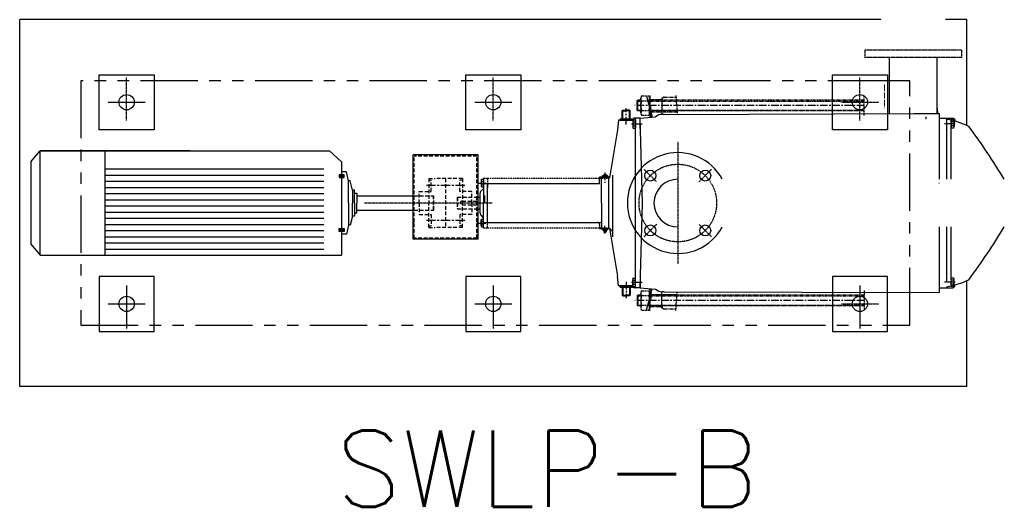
# Model space of a CAD drawing. Header units: inches. Extents: x -4968858 to -265257, y -220693 to 1871410.
# Tile 23 of 225: x -2037692 to -2036081, y 983394 to 984193. Entities that reach past the tile are written whole.
import ezdxf

# ---------------------------------------------------------------- set-up
doc = ezdxf.new("R2010")
doc.units = ezdxf.units.IN
doc.header["$MEASUREMENT"] = 0
for name, pattern in [('CENTER', [2, 1.25, -0.25, 0.25, -0.25]), ('CL-1', [1.25, 1, -0.125, 0, -0.125]), ('CONTINOUS', [0]), ('DASHED', [0.75, 0.5, -0.25]), ('PHANTOM', [2.5, 1.25, -0.25, 0.25, -0.25, 0.25, -0.25]), ('PHANTOM2', [1.25, 0.625, -0.125, 0.125, -0.125, 0.125, -0.125])]:
    doc.linetypes.add(name, pattern=pattern)
for name, color, linetype in [('1', 1, 'Continuous'), ('7', 1, 'CENTER'), ('9a', 6, 'PHANTOM2'), ('BOLT', 21, 'Continuous'), ('BRACKET', 240, 'Continuous'), ('COVERS', 220, 'Continuous'), ('DIFFUSER-PLATE', 50, 'Continuous'), ('DISCHARGE-CASING', 243, 'Continuous'), ('DWG', 1, 'Continuous'), ('FASTNER', 9, 'Continuous'), ('MBL', 2, 'Continuous'), ('PIN_BUSH_COUP', 7, 'Continuous'), ('SHAFT', 7, 'Continuous'), ('SUC. CASING', 2, 'Continuous')]:
    doc.layers.add(name, color=color, linetype=linetype)
doc.layers.add('1_Text3.5', color=2, linetype='Continuous', lineweight=18)
doc.layers.add('CENTER', color=1, linetype='CL-1', lineweight=13)
doc.styles.add('1_Romans', font='romans.shx', dxfattribs={"width": 0.85})

# ---------------------------------------------------------------- blocks, each defined once
blk = doc.blocks.new('A$C1F1B71E3')
at = {"color": 1, "linetype": 'CENTER', "ltscale": 1.5}
for p, q in [((32704.8, 24438.9), (32704.8, 24509.3)), ((33304.8, 24438.9), (33304.8, 24509.3)), ((33904.8, 24438.9), (33904.8, 24509.3)), ((32674.5, 24469.1), (32735, 24469.1)), ((33274.5, 24469.1), (33335, 24469.1)), ((33874.5, 24469.1), (33935, 24469.1)), ((32704.8, 24169.3), (32704.8, 24098.9)), ((33304.8, 24169.3), (33304.8, 24098.9)), ((33904.8, 24169.3), (33904.8, 24098.9)), ((32674.5, 24139.1), (32735, 24139.1)), ((33274.5, 24139.1), (33335, 24139.1)), ((33874.5, 24139.1), (33935, 24139.1))]:
    blk.add_line(p, q, dxfattribs=at)
for p, q in [((32547.8, 24371.5), (32563.1, 24389.5)), ((32808.7, 24389.7), (32563.1, 24389.7)), ((32563.1, 24218.8), (32563.1, 24389.5)), ((33036.7, 24389.7), (33056.7, 24371.5)), ((33173.6, 24244.8), (33173.6, 24382.8)), ((33279.9, 24382.8), (33173.6, 24382.8)), ((33279.9, 24244.8), (33279.9, 24382.8)), ((32669.2, 24359.9), (33027.6, 24359.9)), ((32669.2, 24349.8), (33027.6, 24349.8)), ((33064.6, 24355.2), (33056.7, 24355.2)), ((33068.1, 24340.3), (33064.6, 24355.2)), ((32669.2, 24339.8), (33027.6, 24339.8)), ((33070.8, 24340.3), (33068.1, 24340.3)), ((33068.1, 24304.1), (33068.1, 24340.3)), ((33074.3, 24325.4), (33070.8, 24340.3)), ((32669.2, 24329.7), (33027.6, 24329.7)), ((32669.2, 24319.6), (33027.6, 24319.6)), ((33077.8, 24325.4), (33074.3, 24325.4)), ((33074.3, 24325.4), (33074.3, 24304.1)), ((33077.8, 24304.1), (33077.8, 24325.4)), ((32669.2, 24309.5), (33027.6, 24309.5)), ((32669.2, 24299.4), (33027.6, 24299.4)), ((33068.1, 24304.1), (33068.1, 24267.9)), ((33074.3, 24282.9), (33074.3, 24304.1)), ((33077.8, 24304.1), (33077.8, 24282.9)), ((32669.2, 24289.3), (33027.6, 24289.3)), ((33074.3, 24282.9), (33070.8, 24267.9)), ((33077.8, 24282.9), (33074.3, 24282.9)), ((32669.2, 24279.3), (33027.6, 24279.3)), ((32669.2, 24269.2), (33027.6, 24269.2)), ((33068.1, 24267.9), (33064.6, 24253)), ((33070.8, 24267.9), (33068.1, 24267.9)), ((32669.2, 24259.1), (33027.6, 24259.1)), ((33064.6, 24253), (33056.7, 24253)), ((32547.8, 24236.7), (32563.1, 24218.8)), ((32669.2, 24249), (33027.6, 24249)), ((32669.2, 24238.9), (33027.6, 24238.9)), ((33279.9, 24244.8), (33173.6, 24244.8)), ((32669.2, 24228.8), (33027.6, 24228.8))]:
    blk.add_line(p, q)
at = {"color": 7, "linetype": 'Continuous'}
for p, q in [((32563.1, 24389.5), (33037, 24389.5)), ((32563.1, 24218.8), (33056.7, 24218.8))]:
    blk.add_line(p, q, dxfattribs=at)
at = {"color": 7}
for p, q in [((32669.2, 24389.7), (32669.2, 24218.8)), ((32547.8, 24371.5), (32547.8, 24236.7)), ((33056.7, 24371.5), (33056.7, 24218.8)), ((33077.8, 24320.3), (33081.3, 24320.3)), ((33081.3, 24320.3), (33081.3, 24304.1)), ((33081.3, 24315.9), (33175.4, 24315.9)), ((33081.3, 24287.9), (33081.3, 24304.1)), ((33077.8, 24287.9), (33081.3, 24287.9)), ((33081.3, 24292.3), (33175.4, 24292.3))]:
    blk.add_line(p, q, dxfattribs=at)
at = {"color": 2, "linetype": 'DASHED', "ltscale": 12}
for p, q in [((33175.4, 24246.6), (33175.4, 24381)), ((33278.1, 24381), (33175.4, 24381)), ((33278.1, 24246.6), (33278.1, 24381)), ((33175.4, 24271.7), (33173.6, 24271.7)), ((33279.9, 24271.7), (33278.1, 24271.7)), ((33278.1, 24246.6), (33175.4, 24246.6))]:
    blk.add_line(p, q, dxfattribs=at)
at = {"color": 7, "linetype": 'DASHED', "ltscale": 12}
for p, q in [((33175.4, 24315.9), (33206.8, 24315.9)), ((33207.8, 24314.9), (33206.8, 24315.9)), ((33206.8, 24292.3), (33206.8, 24315.9)), ((33207.8, 24293.3), (33207.8, 24314.9)), ((33245.8, 24313.1), (33246.4, 24313.8)), ((33245.8, 24313.1), (33245.8, 24295.1)), ((33246.4, 24313.8), (33279.9, 24313.8)), ((33246.4, 24313.8), (33246.4, 24294.5)), ((33253.9, 24307.2), (33276.9, 24307.2)), ((33253.9, 24301), (33276.9, 24301)), ((33175.4, 24292.3), (33206.8, 24292.3)), ((33206.8, 24292.3), (33207.8, 24293.3)), ((33246.4, 24294.5), (33245.8, 24295.1)), ((33246.4, 24294.5), (33279.9, 24294.5))]:
    blk.add_line(p, q, dxfattribs=at)
at = {"color": 135}
blk.add_line((33290.9, 24304.1), (33290.9, 24316.4), dxfattribs=at)
for points in [[(32749.8, 24424.1), (32659.8, 24424.1), (32659.8, 24514.1), (32749.8, 24514.1)], [(33349.8, 24424.1), (33259.8, 24424.1), (33259.8, 24514.1), (33349.8, 24514.1)], [(33949.8, 24424.1), (33859.8, 24424.1), (33859.8, 24514.1), (33949.8, 24514.1)], [(33060.6, 24350.4), (33052.6, 24350.4), (33052.6, 24348.1), (33060.6, 24348.1)], [(33060.6, 24348.1), (33052.6, 24348.1), (33052.6, 24345.8), (33060.6, 24345.8)], [(33060.6, 24260.1), (33052.6, 24260.1), (33052.6, 24262.4), (33060.6, 24262.4)], [(33060.6, 24257.8), (33052.6, 24257.8), (33052.6, 24260.1), (33060.6, 24260.1)], [(32749.8, 24184.1), (32659.8, 24184.1), (32659.8, 24094.1), (32749.8, 24094.1)], [(33349.8, 24184.1), (33259.8, 24184.1), (33259.8, 24094.1), (33349.8, 24094.1)], [(33949.8, 24184.1), (33859.8, 24184.1), (33859.8, 24094.1), (33949.8, 24094.1)]]:
    blk.add_lwpolyline(points, close=True)
at = {"color": 40, "linetype": 'PHANTOM', "ltscale": 75}
for points in [[(32629.8, 24504.1), (32629.8, 24104.1), (33986.4, 24104.1), (33986.4, 24504.1), (33946.2, 24504.1)], [(33946.2, 24504.1), (32629.8, 24504.1), (32629.8, 24504.1)]]:
    blk.add_lwpolyline(points, dxfattribs=at)
for centre in [(32704.8, 24469.1), (33304.8, 24469.1), (33904.8, 24469.1), (32704.8, 24139.1), (33304.8, 24139.1), (33904.8, 24139.1)]:
    blk.add_circle(centre, 12.5)
at = {"color": 7, "linetype": 'DASHED', "ltscale": 12}
blk.add_arc((33253.9, 24304.1), 3.11, 90, 270, dxfattribs=at)
at = {"layer": '1'}
for p, q in [((33952.8, 24542.3), (33952.8, 24450.3)), ((34030.8, 24542.3), (34030.8, 24450.4))]:
    blk.add_line(p, q, dxfattribs=at)
at = {"layer": '7'}
for p, q in [((34012.5, 24444.9), (34012.5, 24440.5)), ((33606.8, 24404.2), (33606.8, 24204)), ((33572, 24338.9), (33551.7, 24359.2)), ((33641.5, 24338.9), (33661.8, 24359.2)), ((33303.1, 24304.1), (33094.3, 24304.1)), ((33572, 24269.4), (33551.7, 24249)), ((33641.5, 24269.4), (33661.8, 24249))]:
    blk.add_line(p, q, dxfattribs=at)
blk.add_circle((33606.8, 24304.1), 63.5, dxfattribs=at)
at = {"layer": '9a'}
for p, q in [((34070.8, 24554.1), (33912.7, 24554.1)), ((33912.7, 24554.1), (33912.7, 24542.3)), ((34070.8, 24542.3), (33912.7, 24542.3)), ((34070.8, 24554.1), (34070.8, 24542.3))]:
    blk.add_line(p, q, dxfattribs=at)
at = {"layer": 'BOLT'}
blk.add_line((32669.2, 24389.7), (32813.5, 24389.7), dxfattribs=at)
at = {"layer": 'BRACKET', "color": 240}
for p, q in [((33509.7, 24439.8), (33508.3, 24423.7)), ((33532, 24439.8), (33509.7, 24439.8)), ((33534.6, 24443), (33532, 24439.8)), ((33545.2, 24443), (33534.6, 24443)), ((33537.7, 24165.3), (33537.7, 24443)), ((33549.2, 24304.1), (33545.2, 24443)), ((34046.8, 24343.1), (34046.8, 24443)), ((34046.8, 24443), (34057.3, 24443)), ((34054.2, 24343.1), (34054.2, 24443)), ((34057.3, 24443), (34060, 24439.8)), ((34060, 24439.8), (34060, 24438.1)), ((33500.1, 24349.9), (33500.1, 24248.6)), ((33295.3, 24304.1), (33295.3, 24335.9)), ((33295.3, 24335.9), (33478.9, 24335.9)), ((33496.2, 24346.4), (33478.9, 24346.4)), ((33478.9, 24335.9), (33478.9, 24346.4)), ((33482, 24304.1), (33482, 24344.6)), ((33494.1, 24263.4), (33494.1, 24344.8)), ((33482, 24304.1), (33482, 24263.6)), ((33545.2, 24165.3), (33549.2, 24304.1)), ((33295.3, 24272.3), (33295.3, 24279.2)), ((33295.3, 24272.3), (33475.8, 24272.3)), ((33475.8, 24272.3), (33482, 24272.3)), ((33478.9, 24269.2), (33478.9, 24261.8)), ((33496.2, 24261.8), (33478.9, 24261.8)), ((34046.8, 24174.6), (34046.8, 24265.1)), ((34054.2, 24181.4), (34054.2, 24265.1)), ((33509.7, 24168.4), (33508.3, 24184.5)), ((34060, 24168.4), (34060, 24170.1)), ((33532, 24168.4), (33509.7, 24168.4)), ((33534.6, 24165.3), (33532, 24168.4)), ((33545.2, 24165.3), (33534.6, 24165.3)), ((34046.8, 24165.3), (34057.3, 24165.3)), ((34057.3, 24165.3), (34060, 24168.4))]:
    blk.add_line(p, q, dxfattribs=at)
at = {"layer": 'BRACKET', "color": 240, "linetype": 'DASHED', "ltscale": 5}
for p, q in [((33295.3, 24344.6), (33295.3, 24335.9)), ((33295.3, 24344.6), (33482, 24344.6)), ((33482, 24344.6), (33493, 24344.6)), ((33295.3, 24263.6), (33295.3, 24272.3)), ((33295.3, 24263.6), (33482, 24263.6)), ((33482, 24263.6), (33493, 24263.6))]:
    blk.add_line(p, q, dxfattribs=at)
at = {"layer": 'BRACKET', "color": 240}
for centre, radius, start, end in [((34022.6, 24301.1), 142, 64.7564, 80.2061), ((33157.9, 23746.7), 1149.9, 31.2425, 36.4276), ((36495.7, 23881.4), 3036.2, 169.7112, 171.2087), ((33493, 24347.7), 3.11, 270, 313.3943), ((33475.8, 24269.2), 3.11, 0, 90), ((33493, 24260.5), 3.11, 46.6057, 90), ((33495, 24258.7), 3.11, 47.6904, 90), ((33592.6, 24365.9), 142, 226.6057, 228.7435), ((36495.7, 24726.8), 3036.2, 188.7913, 190.2888), ((33497, 24256.9), 3.11, 0, 48.7435), ((33157.9, 24861.5), 1149.9, 323.5724, 328.7575), ((34022.6, 24307.1), 142, 279.7939, 295.2436)]:
    blk.add_arc(centre, radius, start, end, dxfattribs=at)
at = {"layer": 'CENTER', "color": 1, "ltscale": 10}
for p, q in [((33945.3, 24497.8), (33945.3, 24459.1)), ((34079.7, 24497.8), (34079.7, 24459.1))]:
    blk.add_line(p, q, dxfattribs=at)
at = {"layer": 'COVERS', "linetype": 'DASHED', "ltscale": 5}
for p, q in [((33289, 24344.6), (33289, 24335.9)), ((33289, 24344.6), (33295.3, 24344.6)), ((33295.3, 24344.6), (33295.3, 24335.9)), ((33289, 24263.6), (33289, 24272.3)), ((33295.3, 24263.6), (33295.3, 24272.3)), ((33289, 24263.6), (33295.3, 24263.6))]:
    blk.add_line(p, q, dxfattribs=at)
at = {"layer": 'COVERS'}
for p, q in [((33289, 24335.9), (33289, 24304.1)), ((33289, 24335.9), (33295.3, 24335.9)), ((33295.3, 24335.9), (33295.3, 24329)), ((33283.1, 24304.1), (33283.1, 24319.6)), ((33289, 24328.1), (33284.9, 24324)), ((33283.1, 24288.6), (33283.1, 24304.1)), ((33289, 24272.3), (33289, 24304.1)), ((33295.3, 24272.3), (33295.3, 24304.1)), ((33289, 24280.1), (33284.9, 24284.2)), ((33289, 24272.3), (33295.3, 24272.3))]:
    blk.add_line(p, q, dxfattribs=at)
for centre, start, end in [((33289.3, 24319.6), 135, 180), ((33289.3, 24288.6), 180, 225)]:
    blk.add_arc(centre, 6.23, start, end, dxfattribs=at)
at = {"layer": 'DIFFUSER-PLATE'}
blk.add_line((33993, 24450.4), (34034.3, 24450.4), dxfattribs=at)
at = {"layer": 'DISCHARGE-CASING'}
for p, q in [((33555.8, 24479.1), (33565, 24444.7)), ((33580.7, 24476), (33580.7, 24449.1)), ((33545.2, 24443), (33570.2, 24445.1)), ((33584.4, 24449.2), (33581.8, 24449.2)), ((33545.2, 24426.1), (33545.2, 24443)), ((33545.2, 24182.1), (33545.2, 24165.3)), ((33545.2, 24165.3), (33570.2, 24163.1)), ((33555.8, 24129.1), (33565, 24163.5)), ((33580.7, 24132.3), (33580.7, 24159.1)), ((33584.4, 24159), (33581.8, 24159))]:
    blk.add_line(p, q, dxfattribs=at)
for centre, start, end in [((33581.8, 24430.5), 90, 128.4175), ((33581.8, 24177.7), 231.5825, 270)]:
    blk.add_arc(centre, 18.7, start, end, dxfattribs=at)
at = {"layer": 'DWG', "linetype": 'ByBlock'}
for p, q in [((33938.8, 24604.1), (32529.8, 24604.1)), ((32529.8, 24004.1), (32529.8, 24604.1)), ((34079.8, 24604.1), (34044.8, 24604.1)), ((34079.8, 24431.1), (34079.8, 24604.1)), ((34079.8, 24004.1), (34079.8, 24177.1)), ((34079.8, 24004.1), (32529.8, 24004.1))]:
    blk.add_line(p, q, dxfattribs=at)
at = {"layer": 'FASTNER', "color": 21, "linetype": 'PHANTOM', "ltscale": 4}
for p, q in [((33547.5, 24479.4), (33547, 24478.5)), ((33547.5, 24479.4), (33559.6, 24479.4)), ((33559.6, 24479.4), (33560.1, 24478.5)), ((33546.3, 24451.6), (33546.3, 24475.4)), ((33547.5, 24471.5), (33559.6, 24471.5)), ((33560.8, 24451.6), (33560.8, 24475.4)), ((33547.5, 24447.6), (33547, 24448.5)), ((33547.5, 24455.5), (33559.6, 24455.5)), ((33547.5, 24447.6), (33559.6, 24447.6)), ((33559.6, 24447.6), (33560.1, 24448.5)), ((33546.3, 24156.6), (33546.3, 24132.8)), ((33547.5, 24160.6), (33547, 24159.7)), ((33547.5, 24160.6), (33559.6, 24160.6)), ((33559.6, 24160.6), (33560.1, 24159.7)), ((33560.8, 24156.6), (33560.8, 24132.8)), ((33547.5, 24152.7), (33559.6, 24152.7)), ((33547.5, 24128.8), (33547, 24129.7)), ((33547.5, 24136.8), (33559.6, 24136.8)), ((33547.5, 24128.8), (33559.6, 24128.8)), ((33559.6, 24128.8), (33560.1, 24129.7))]:
    blk.add_line(p, q, dxfattribs=at)
at = {"layer": 'FASTNER', "linetype": 'PHANTOM', "ltscale": 4}
for p, q in [((33584.4, 24477.2), (33604, 24477.2)), ((33603.4, 24479.9), (33606.1, 24449.9)), ((33912, 24447.4), (33912, 24478.7)), ((33540.1, 24470.9), (33541.4, 24472.2)), ((33540.1, 24456.1), (33540.1, 24470.9)), ((33540.1, 24470.9), (33546.3, 24470.9)), ((33541.4, 24454.8), (33541.4, 24472.2)), ((33546.3, 24472.2), (33541.4, 24472.2)), ((33758.9, 24472.2), (33560.8, 24472.2)), ((33560.8, 24470.9), (33758.7, 24470.9)), ((33562.7, 24473.5), (33581.3, 24473.5)), ((33581.3, 24472.2), (33581.3, 24474.1)), ((33758.7, 24470.9), (33912, 24470.9)), ((33912, 24472.2), (33758.9, 24472.2)), ((33540.1, 24456.1), (33546.3, 24456.1)), ((33540.1, 24456.1), (33541.4, 24454.8)), ((33546.3, 24454.8), (33541.4, 24454.8)), ((33560.8, 24456.1), (33756.6, 24456.1)), ((33756.4, 24454.8), (33560.8, 24454.8)), ((33562.7, 24453.5), (33605.7, 24453.5)), ((33581.3, 24453.5), (33581.3, 24454.8)), ((33912, 24454.8), (33756.4, 24454.8)), ((33756.6, 24456.1), (33912, 24456.1)), ((33533.1, 24438.7), (33533.1, 24428.5)), ((33533.6, 24440.4), (33533.4, 24440)), ((33533.6, 24440.4), (33537.7, 24440.4)), ((33533.6, 24437), (33537.7, 24437)), ((33533.6, 24430.2), (33537.7, 24430.2)), ((33537.7, 24440.4), (33537.7, 24426.8)), ((34054.2, 24440.4), (34054.2, 24426.8)), ((34058.4, 24440.4), (34054.2, 24440.4)), ((34058.4, 24437), (34054.2, 24437)), ((34058.4, 24430.2), (34054.2, 24430.2)), ((34058.4, 24440.4), (34058.6, 24440)), ((34058.9, 24438.7), (34058.9, 24428.5)), ((33533.6, 24426.8), (33533.4, 24427.2)), ((33533.6, 24426.8), (33537.7, 24426.8)), ((34058.4, 24426.8), (34054.2, 24426.8)), ((34058.4, 24426.8), (34058.6, 24427.2)), ((33533.1, 24169.5), (33533.1, 24179.7)), ((33533.6, 24181.4), (33533.4, 24181)), ((33533.6, 24181.4), (33537.7, 24181.4)), ((33533.6, 24178), (33537.7, 24178)), ((33533.6, 24171.2), (33537.7, 24171.2)), ((33537.7, 24167.8), (33537.7, 24181.4)), ((34054.2, 24167.8), (34054.2, 24181.4)), ((34058.4, 24181.4), (34054.2, 24181.4)), ((34058.4, 24178), (34054.2, 24178)), ((34058.4, 24171.2), (34054.2, 24171.2)), ((34058.4, 24181.4), (34058.6, 24181)), ((34058.9, 24169.5), (34058.9, 24179.7)), ((33533.6, 24167.8), (33533.4, 24168.2)), ((33533.6, 24167.8), (33537.7, 24167.8)), ((33562.7, 24154.7), (33605.7, 24154.7)), ((33581.3, 24154.7), (33581.3, 24153.4)), ((33603.4, 24128.3), (33606.1, 24158.3)), ((33912, 24160.8), (33912, 24129.5)), ((34058.4, 24167.8), (34054.2, 24167.8)), ((34058.4, 24167.8), (34058.6, 24168.2)), ((33540.1, 24152.1), (33541.4, 24153.4)), ((33540.1, 24152.1), (33546.3, 24152.1)), ((33540.1, 24152.1), (33540.1, 24137.3)), ((33541.4, 24153.4), (33541.4, 24136)), ((33546.3, 24153.4), (33541.4, 24153.4)), ((33756.4, 24153.4), (33560.8, 24153.4)), ((33560.8, 24152.1), (33756.6, 24152.1)), ((33912, 24153.4), (33756.4, 24153.4)), ((33756.6, 24152.1), (33912, 24152.1)), ((33540.1, 24137.3), (33546.3, 24137.3)), ((33540.1, 24137.3), (33541.4, 24136)), ((33546.3, 24136), (33541.4, 24136)), ((33560.8, 24137.3), (33758.7, 24137.3)), ((33758.9, 24136), (33560.8, 24136)), ((33562.7, 24134.7), (33581.3, 24134.7)), ((33581.3, 24136), (33581.3, 24134.1)), ((33584.4, 24131), (33604, 24131)), ((33758.7, 24137.3), (33912, 24137.3)), ((33912, 24136), (33758.9, 24136))]:
    blk.add_line(p, q, dxfattribs=at)
at = {"layer": 'FASTNER', "linetype": 'CENTER', "ltscale": 10}
for p, q in [((33912, 24463.5), (33536.4, 24463.5)), ((33522.2, 24432.8), (33522.2, 24459.5)), ((33530.8, 24433.6), (33550.3, 24433.6)), ((34060.6, 24433.6), (34042.3, 24433.6)), ((33487.6, 24353.9), (33487.6, 24336.9)), ((33280.3, 24336.8), (33296.1, 24336.8)), ((33280.3, 24271.4), (33296.1, 24271.4)), ((33487.6, 24254.3), (33487.6, 24269)), ((33522.2, 24175.4), (33522.2, 24148.7)), ((33530.8, 24174.6), (33550.3, 24174.6)), ((34060.6, 24174.6), (34042.3, 24174.6)), ((33912, 24144.7), (33536.4, 24144.7))]:
    blk.add_line(p, q, dxfattribs=at)
at = {"layer": 'FASTNER'}
for p, q in [((33516.6, 24456), (33515.7, 24455)), ((33515.7, 24455), (33522.2, 24455)), ((33515.7, 24441.8), (33515.7, 24455)), ((33516.6, 24456), (33522.2, 24456)), ((33516.6, 24441.8), (33516.6, 24456)), ((33527.7, 24456), (33522.2, 24456)), ((33528.7, 24455), (33522.2, 24455)), ((33527.7, 24456), (33528.7, 24455)), ((33527.7, 24441.8), (33527.7, 24456)), ((33528.7, 24441.8), (33528.7, 24455)), ((33512.2, 24441.8), (33532.2, 24441.8)), ((33512.2, 24441.8), (33512.2, 24439.8)), ((33512.2, 24439.8), (33532.2, 24439.8)), ((33532.2, 24441.8), (33532.2, 24439.8)), ((34059.8, 24441.8), (34059.8, 24439.8)), ((33485.7, 24349.9), (33482.7, 24348.3)), ((33482.7, 24348.3), (33482.7, 24346.4)), ((33484, 24348.7), (33491.2, 24348.7)), ((33485.4, 24348.3), (33485.4, 24346.4)), ((33485.7, 24351), (33485.7, 24349.9)), ((33485.7, 24351), (33489.5, 24351)), ((33485.7, 24349.9), (33489.5, 24349.9)), ((33489.5, 24351), (33489.5, 24349.9)), ((33492.5, 24348.3), (33489.5, 24349.9)), ((33489.9, 24348.3), (33489.9, 24346.4)), ((33492.5, 24348.3), (33492.5, 24346.4)), ((33482.7, 24346.4), (33492.5, 24346.4)), ((33483.5, 24260.4), (33483.5, 24261.8)), ((33491.8, 24261.8), (33483.5, 24261.8)), ((33490.7, 24260.3), (33484.6, 24260.3)), ((33485.7, 24260.4), (33485.7, 24261.8)), ((33485.7, 24257.4), (33486.1, 24255.7)), ((33485.7, 24257.4), (33489.5, 24257.4)), ((33489.2, 24255.7), (33486.1, 24255.7)), ((33489.5, 24257.4), (33489.2, 24255.7)), ((33489.5, 24260.4), (33489.5, 24261.8)), ((33491.8, 24260.4), (33491.8, 24261.8)), ((33512.2, 24168.4), (33532.2, 24168.4)), ((33512.2, 24166.4), (33512.2, 24168.4)), ((33512.2, 24166.4), (33532.2, 24166.4)), ((33515.7, 24166.4), (33515.7, 24153.2)), ((33516.6, 24166.4), (33516.6, 24152.2)), ((33527.7, 24166.4), (33527.7, 24152.2)), ((33528.7, 24166.4), (33528.7, 24153.2)), ((33532.2, 24166.4), (33532.2, 24168.4)), ((34059.8, 24166.4), (34059.8, 24168.4)), ((33516.6, 24152.2), (33515.7, 24153.2)), ((33515.7, 24153.2), (33522.2, 24153.2)), ((33516.6, 24152.2), (33522.2, 24152.2)), ((33528.7, 24153.2), (33522.2, 24153.2)), ((33527.7, 24152.2), (33522.2, 24152.2)), ((33527.7, 24152.2), (33528.7, 24153.2))]:
    blk.add_line(p, q, dxfattribs=at)
at = {"layer": 'FASTNER', "linetype": 'PHANTOM', "ltscale": 2}
for p, q in [((33285, 24341.4), (33285, 24332.2)), ((33285.3, 24342.5), (33285.5, 24342.9)), ((33285.3, 24331), (33285.5, 24330.7)), ((33285.5, 24342.9), (33289, 24342.9)), ((33285.5, 24339.8), (33289, 24339.8)), ((33285.5, 24333.7), (33289, 24333.7)), ((33289, 24342.9), (33289, 24330.7)), ((33285.5, 24330.7), (33289, 24330.7)), ((33285, 24266.8), (33285, 24276)), ((33285.3, 24277.2), (33285.5, 24277.5)), ((33285.5, 24277.5), (33289, 24277.5)), ((33285.5, 24274.5), (33289, 24274.5)), ((33285.5, 24268.4), (33289, 24268.4)), ((33289, 24265.3), (33289, 24277.5)), ((33285.3, 24265.7), (33285.5, 24265.3)), ((33285.5, 24265.3), (33289, 24265.3))]:
    blk.add_line(p, q, dxfattribs=at)
at = {"layer": 'FASTNER', "linetype": 'PHANTOM', "ltscale": 4}
for points in [[(33560.8, 24480.2), (33560.8, 24466.2)], [(33560.8, 24128), (33560.8, 24142)]]:
    blk.add_lwpolyline(points, dxfattribs=at)
at = {"layer": 'FASTNER', "color": 3, "linetype": 'PHANTOM', "ltscale": 4}
for points in [[(33560.8, 24464.2), (33560.8, 24444.6), (33562.7, 24444.6), (33562.7, 24463.5)], [(33560.8, 24144.1), (33560.8, 24163.6), (33562.7, 24163.6), (33562.7, 24144.7)]]:
    blk.add_lwpolyline(points, dxfattribs=at)
at = {"layer": 'FASTNER', "color": 21, "linetype": 'PHANTOM', "ltscale": 4}
for centre, radius, start, end in [((33553.3, 24475.4), 7.04, 154.3842, 214.3842), ((33553.7, 24475.4), 7.04, 325.6158, 25.6158), ((33572.6, 24463.5), 26.3, 162.412, 197.588), ((33534.5, 24463.5), 26.3, 342.412, 17.588), ((33553.3, 24451.6), 7.04, 145.6158, 205.6158), ((33553.7, 24451.6), 7.04, 334.3842, 34.3842), ((33553.3, 24156.6), 7.04, 154.3842, 214.3842), ((33553.7, 24156.6), 7.04, 325.6158, 25.6158), ((33572.6, 24144.7), 26.3, 162.412, 197.588), ((33534.5, 24144.7), 26.3, 342.412, 17.588), ((33553.3, 24132.8), 7.04, 145.6158, 205.6158), ((33553.7, 24132.8), 7.04, 334.3842, 34.3842)]:
    blk.add_arc(centre, radius, start, end, dxfattribs=at)
at = {"layer": 'FASTNER', "linetype": 'PHANTOM', "ltscale": 4}
for centre, radius, start, end in [((33584.4, 24474.1), 3.11, 90, 180), ((33536.1, 24438.7), 3.02, 154.3842, 214.3842), ((33544.4, 24433.6), 11.3, 162.412, 197.588), ((33536.1, 24428.5), 3.02, 145.6158, 205.6158), ((34055.9, 24438.7), 3.02, 325.6158, 25.6158), ((34047.6, 24433.6), 11.3, 342.412, 17.588), ((34055.9, 24428.5), 3.02, 334.3842, 34.3842), ((33536.1, 24179.7), 3.02, 154.3842, 214.3842), ((33544.4, 24174.6), 11.3, 162.412, 197.588), ((33536.1, 24169.5), 3.02, 145.6158, 205.6158), ((34055.9, 24179.7), 3.02, 325.6158, 25.6158), ((34047.6, 24174.6), 11.3, 342.412, 17.588), ((34055.9, 24169.5), 3.02, 334.3842, 34.3842), ((33584.4, 24134.1), 3.11, 180, 270)]:
    blk.add_arc(centre, radius, start, end, dxfattribs=at)
at = {"layer": 'FASTNER'}
for centre, radius, start, end in [((33484, 24346.2), 2.51, 58.1092, 121.8908), ((33487.6, 24341.7), 7, 71.0754, 108.9246), ((33491.2, 24346.2), 2.51, 58.1092, 121.8908), ((33484.6, 24263.8), 3.5, 251.0754, 288.9246), ((33483.8, 24258), 2.33, 344.5693, 70.7497), ((33487.6, 24269.8), 9.56, 258.5788, 281.4212), ((33491.4, 24258), 2.33, 109.2503, 195.4307), ((33490.7, 24263.8), 3.5, 251.0754, 288.9246)]:
    blk.add_arc(centre, radius, start, end, dxfattribs=at)
at = {"layer": 'FASTNER', "linetype": 'PHANTOM', "ltscale": 2}
for centre, radius, start, end in [((33287.8, 24341.4), 2.71, 154.3842, 214.3842), ((33295.2, 24336.8), 10.1, 162.412, 197.588), ((33287.8, 24332.2), 2.71, 145.6158, 205.6158), ((33287.8, 24276), 2.71, 154.3842, 214.3842), ((33295.2, 24271.4), 10.1, 162.412, 197.588), ((33287.8, 24266.8), 2.71, 145.6158, 205.6158)]:
    blk.add_arc(centre, radius, start, end, dxfattribs=at)
at = {"layer": 'MBL'}
for centre in [(33561.9, 24349), (33651.7, 24349), (33561.9, 24259.2), (33651.7, 24259.2)]:
    blk.add_circle(centre, 9, dxfattribs=at)
for radius, start, end in [(82.5, 28.2115, 331.7885), (39, 90, 270)]:
    blk.add_arc((33606.8, 24304.1), radius, start, end, dxfattribs=at)
at = {"layer": 'PIN_BUSH_COUP', "color": 11, "linetype": 'CENTER', "ltscale": 12}
for p, q in [((33258.2, 24332.9), (33195.3, 24332.9)), ((33258.2, 24275.3), (33195.3, 24275.3))]:
    blk.add_line(p, q, dxfattribs=at)
at = {"layer": 'PIN_BUSH_COUP', "color": 51, "linetype": 'DASHED', "ltscale": 12}
for p, q in [((33199.1, 24344.1), (33199.1, 24304.1)), ((33199.1, 24344.1), (33209.9, 24344.1)), ((33199.1, 24341.4), (33203.3, 24341.4)), ((33203.3, 24322.9), (33203.3, 24341.4)), ((33254.4, 24344.1), (33209.9, 24344.1)), ((33226.8, 24344.1), (33226.8, 24264.1)), ((33250.3, 24322.9), (33250.3, 24341.4)), ((33254.4, 24341.4), (33250.3, 24341.4)), ((33254.4, 24344.1), (33254.4, 24304.1)), ((33183.8, 24322.9), (33203.3, 24322.9)), ((33183.8, 24304.1), (33183.8, 24322.9)), ((33269.7, 24322.9), (33250.3, 24322.9)), ((33269.7, 24304.1), (33269.7, 24322.9)), ((33183.8, 24304.1), (33183.8, 24285.3)), ((33199.1, 24264.1), (33199.1, 24304.1)), ((33254.4, 24264.1), (33254.4, 24304.1)), ((33269.7, 24304.1), (33269.7, 24285.3)), ((33183.8, 24285.3), (33203.3, 24285.3)), ((33203.3, 24285.3), (33203.3, 24266.8)), ((33250.3, 24285.3), (33250.3, 24266.8)), ((33269.7, 24285.3), (33250.3, 24285.3)), ((33199.1, 24266.8), (33203.3, 24266.8)), ((33254.4, 24266.8), (33250.3, 24266.8)), ((33199.1, 24264.1), (33209.9, 24264.1)), ((33254.4, 24264.1), (33209.9, 24264.1))]:
    blk.add_line(p, q, dxfattribs=at)
at = {"layer": 'SHAFT'}
for p, q in [((33279.9, 24313.8), (33283.1, 24313.8)), ((33279.9, 24294.5), (33283.1, 24294.5))]:
    blk.add_line(p, q, dxfattribs=at)
blk.add_arc((33276.9, 24304.1), 3.11, 270, 90, dxfattribs=at)
at = {"layer": 'SUC. CASING', "color": 2}
for p, q in [((33584.4, 24449.2), (34000, 24450.4)), ((34031.5, 24459.3), (34032, 24450.4)), ((34034.3, 24450.4), (34034.3, 24343.1)), ((34034.3, 24443), (34046.8, 24443)), ((34034.3, 24336), (34034, 24336.1)), ((34034.3, 24265.1), (34034.3, 24157.7)), ((33584.4, 24159), (34034.3, 24157.7)), ((34034.3, 24165.3), (34046.8, 24165.3))]:
    blk.add_line(p, q, dxfattribs=at)
at = {"layer": '1_Text3.5', "style": '1_Romans'}
blk.add_text('SWLP-B', height=125, dxfattribs=at).set_placement((33047.2, 23807))
blk = doc.blocks.new('AHP BLOCK')
at = {"xscale": 0.001, "yscale": 0.001, "zscale": 0.001}
blk.add_blockref('A$C1F1B71E3', (-166.1155, 61.8393), dxfattribs=at)

msp = doc.modelspace()

# ---------------------------------------------------------------- block references
at = {"color": 1, "linetype": 'CONTINOUS', "lineweight": 15, "xscale": 1000, "yscale": 1000, "zscale": 1000}
msp.add_blockref('AHP BLOCK', (-1904106.5, 897749.5), dxfattribs=at)

doc.saveas('drawing.dxf')
